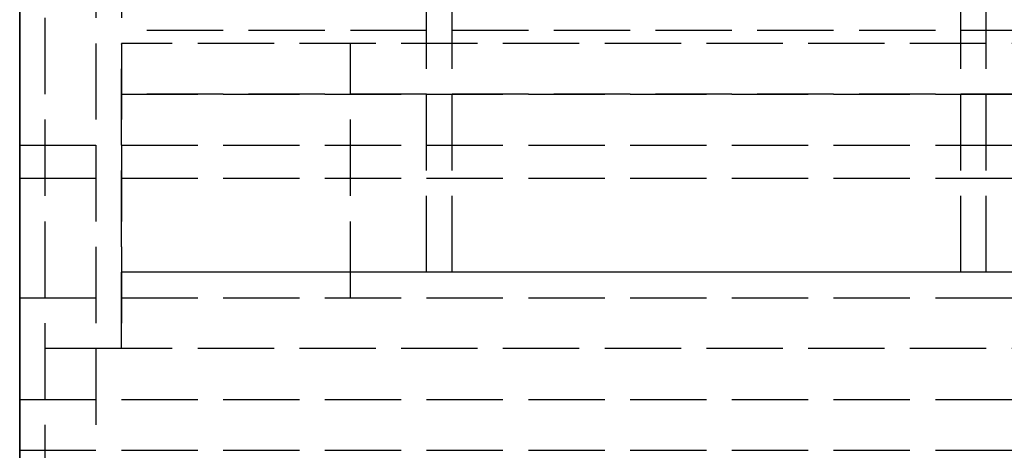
# Model space of a CAD drawing. Header units: millimetres. Extents: x 0 to 2050, y -94 to 94.
# Tile 3 of 13: x 0 to 19.36, y -17 to -8.53. Entities that reach past the tile are written whole.
import ezdxf

# ---------------------------------------------------------------- set-up
doc = ezdxf.new("R2010")
doc.units = ezdxf.units.MM
doc.header["$LTSCALE"] = 10
doc.linetypes.add('ALLCAD_Strich', pattern=[0.2, 0.15, -0.05])
doc.layers.add('BESCH_KONT_sich_schn_grun_2d', color=10, linetype='Continuous')
doc.layers.add('BESCH_KONT_sich_schn_seit_2d', color=160, linetype='Continuous')

msp = doc.modelspace()

# ---------------------------------------------------------------- linework, layer by layer
at = {"layer": 'BESCH_KONT_sich_schn_grun_2d', "linetype": 'ALLCAD_Strich'}
for p, q in [((0, 94), (0, -94)), ((0.5, -18), (0.5, 18)), ((1.5, 17), (1.5, -17)), ((2, 15), (2, -15)), ((8, -13.5), (8, -7.5)), ((8.5, -13.5), (8.5, -7.5)), ((18.5, -13.5), (18.5, -7.5)), ((19, -13.5), (19, -7.5)), ((130, -8.75), (2, -8.75)), ((262, -8.75), (2, -8.75)), ((1055, -9), (2, -9)), ((2, -15), (2, -9)), ((2.008, -9.007), (2, -9.007)), ((2, -9.007), (2, -9.011)), ((2.002, -9.003), (2.002, -9.003)), ((2.002, -9.01), (2.002, -9.009)), ((2.002, -9.009), (2.004, -9.009)), ((2.002, -9.013), (2.003, -9.013)), ((2.002, -9.017), (2.002, -9.017)), ((2.003, -9.002), (2.005, -9.002)), ((2.005, -9.004), (2.003, -9.004)), ((2.003, -9.006), (2.005, -9.006)), ((2.003, -9.011), (2.003, -9.011)), ((2.005, -9.014), (2.003, -9.014)), ((2.003, -9.016), (2.005, -9.016)), ((2.005, -9.018), (2.003, -9.018)), ((2.003, -9.02), (2.005, -9.02)), ((2.004, -9.009), (2.004, -9.01)), ((2.005, -9.011), (2.005, -9.009)), ((2.005, -9.009), (2.008, -9.009)), ((2.007, -9.003), (2.007, -9.003)), ((2.007, -9.017), (2.007, -9.017)), ((2.008, -9.003), (2.008, -9.003)), ((2.008, -9.009), (2.008, -9.007)), ((2.008, -9.017), (2.008, -9.017)), ((6.5, -14), (6.5, -9)), ((2, -10), (1055, -10)), ((262, -10), (2, -10)), ((0, -11), (2050, -11)), ((0, -11.65), (2050, -11.65)), ((1055, -13.5), (2, -13.5)), ((262, -13.5), (2, -13.5)), ((0, -14), (2050, -14)), ((2, -15), (0.5, -15)), ((1055, -15), (2, -15)), ((0, -16), (2050, -16)), ((0, -17), (2050, -17))]:
    msp.add_line(p, q, dxfattribs=at)
for centre, radius, start, end in [((2.003, -9.003), 0.00271, 90, 180), ((2.003, -9.003), 0.00271, 180, 270), ((2.002, -9.011), 0.00217, 180, 270), ((2.003, -9.017), 0.00271, 90, 180), ((2.003, -9.017), 0.00271, 180, 270), ((2.003, -9.003), 0.00116, 90, 180), ((2.003, -9.003), 0.00116, 180, 270), ((2.003, -9.01), 0.00093, 180, 270), ((2.003, -9.017), 0.00116, 90, 180), ((2.003, -9.017), 0.00116, 180, 270), ((2.003, -9.01), 0.00093, 270, 0), ((2.003, -9.011), 0.00217, 270, 0), ((2.005, -9.003), 0.00271, 360, 90), ((2.005, -9.003), 0.00116, 0, 90), ((2.005, -9.003), 0.00271, 270, 0), ((2.005, -9.003), 0.00116, 270, 360), ((2.005, -9.017), 0.00271, 360, 90), ((2.005, -9.017), 0.00116, 0, 90), ((2.005, -9.017), 0.00271, 270, 0), ((2.005, -9.017), 0.00116, 270, 360)]:
    msp.add_arc(centre, radius, start, end, dxfattribs=at)
at = {"layer": 'BESCH_KONT_sich_schn_seit_2d', "linetype": 'ALLCAD_Strich'}
for p, q in [((0, -94, 2360), (0, 94, 2360)), ((0, 94, 2410), (0, -94, 2410)), ((0, -18.5, 2312.5), (0, 18.5, 2312.5)), ((0, 18.5, 2312), (0, -18.5, 2312)), ((0, -18, 2320), (0, 18, 2320)), ((0, 17, 2360), (0, -17, 2360)), ((0, -15.25, 2315.773), (0, 15.25, 2315.773)), ((0, 15, 2268), (0, -15, 2268)), ((0, -15, 2310), (0, 15, 2310)), ((0, -13.285, 2319.773), (0, 13.285, 2319.773)), ((0, 11.5), (0, -11.5)), ((0, -9.5, 2), (0, 9.5, 2)), ((0, -10, 2303), (0, 0, 2303)), ((0, -9, 2302), (0, -1, 2302)), ((0, -2.037, 2289.5), (0, -13.5, 2289.5)), ((0, -13.5, 2269), (0, -6, 2269)), ((0, -8.75, 2287), (0, -6.75, 2287)), ((0, -6.75, 2287), (0, -8.75, 2287)), ((0, -7.25, 2274), (0, -8.75, 2274)), ((0, -7.25, 2271), (0, -10, 2271)), ((0, -8.75, 2274), (0, -7.25, 2274)), ((0, -7.5, 2356.5), (0, -14, 2356.5)), ((0, -13.5, 2289), (0, -7.5, 2289)), ((0, -13.5, 2299), (0, -7.5, 2299)), ((0, -12.5, 2290.5), (0, -7.5, 2290.5)), ((0, -7.5, 2297.5), (0, -13.5, 2297.5)), ((0, -13.5, 2288.5), (0, -7.5, 2288.5)), ((0, -13.5, 2299.5), (0, -7.5, 2299.5)), ((0, -13.5, 2290.5), (0, -7.5, 2290.5)), ((0, -16, 2343.291), (0, -8, 2345.523)), ((0, -16, 2327.023), (0, -8, 2327.023)), ((0, -16, 2332.023), (0, -8, 2332.023)), ((0, -9.5, 2313.942), (0, -8, 2313.523)), ((0, -8, 2331.523), (0, -16, 2331.523)), ((0, -8, 2327.523), (0, -16, 2327.523)), ((0, -8.75, 2274), (0, -8.75, 2287)), ((0, -8.75, 2287), (0, -8.75, 2274)), ((0, -9, 2304.006), (0, -8.995, 2304.006)), ((0, -9, 2304.008), (0, -8.995, 2304.008)), ((0, -9, 2304.006), (0, -8.995, 2304.006)), ((0, -9, 2304.005), (0, -8.995, 2304.005)), ((0, -9, 2304.003), (0, -8.995, 2304.003)), ((0, -9, 2304), (0, -8.995, 2304)), ((0, -9, 2304.004), (0, -8.995, 2304.004)), ((0, -9, 2304.005), (0, -8.995, 2304.005)), ((0, -9, 2304.005), (0, -8.995, 2304.005)), ((0, -9, 2304.007), (0, -8.995, 2304.007)), ((0, -9, 2304.002), (0, -8.995, 2304.002)), ((0, -9, 2304.003), (0, -8.995, 2304.003)), ((0, -8.995, 2304.003), (0, -8.995, 2304)), ((0, -9, 2304), (0, -8.995, 2304)), ((0, -9, 2304.005), (0, -8.995, 2304.005)), ((0, -8.995, 2304.003), (0, -8.995, 2304.005)), ((0, -9, 2304.008), (0, -8.995, 2304.008)), ((0, -8.995, 2304.008), (0, -8.995, 2304.005)), ((0, -10, 2271), (0, -9, 2271)), ((0, -9.003, 2269.995), (0, -9, 2269.995)), ((0, -9, 2270), (0, -9.003, 2270)), ((0, -9, 2271), (0, -9, 2270)), ((0, -9, 2303), (0, -10, 2303)), ((0, -9, 2304), (0, -9, 2303)), ((0, -14, 2304), (0, -9, 2304)), ((0, -9, 2309), (0, -14, 2309)), ((0, -9, 2310), (0, -9, 2309)), ((0, -9, 2302), (0, -9, 2303)), ((0, -9, 2269), (0, -9, 2270)), ((0, -13.5, 2269), (0, -9, 2269)), ((0, -9, 2270), (0, -13.5, 2270)), ((0, -9, 2304), (0, -9, 2309)), ((0, -14, 2304), (0, -9, 2304)), ((0, -9, 2309), (0, -14, 2309)), ((0, -9.002, 2270), (0, -9.002, 2269.995)), ((0, -9.003, 2270), (0, -9.017, 2270)), ((0, -9.003, 2270), (0, -9.003, 2269.995)), ((0, -9.003, 2270), (0, -9.003, 2269.995)), ((0, -9.003, 2269.995), (0, -9.006, 2269.995)), ((0, -9.003, 2269.995), (0, -9.003, 2269.995)), ((0, -9.003, 2270), (0, -9.003, 2269.995)), ((0, -9.003, 2270), (0, -9.003, 2269.995)), ((0, -9.004, 2270), (0, -9.004, 2269.995)), ((0, -9.006, 2270), (0, -9.006, 2269.995)), ((0, -9.007, 2270), (0, -9.007, 2269.995)), ((0, -9.011, 2269.995), (0, -9.007, 2269.995)), ((0, -9.009, 2269.995), (0, -9.009, 2270)), ((0, -9.009, 2270), (0, -9.009, 2269.995)), ((0, -9.01, 2270), (0, -9.01, 2269.995)), ((0, -9.011, 2269.995), (0, -9.013, 2269.995)), ((0, -9.011, 2270), (0, -9.011, 2269.995)), ((0, -9.011, 2270), (0, -9.011, 2269.995)), ((0, -9.013, 2270), (0, -9.013, 2269.995)), ((0, -9.017, 2269.995), (0, -9.014, 2269.995)), ((0, -9.014, 2270), (0, -9.014, 2269.995)), ((0, -9.016, 2270), (0, -9.016, 2269.995)), ((0, -9.017, 2270), (0, -13.5, 2270)), ((0, -9.017, 2270), (0, -9.017, 2269.995)), ((0, -9.017, 2270), (0, -9.017, 2269.995)), ((0, -9.017, 2269.995), (0, -9.02, 2269.995)), ((0, -9.017, 2269.995), (0, -9.017, 2269.995)), ((0, -9.017, 2270), (0, -9.017, 2269.995)), ((0, -9.017, 2270), (0, -9.017, 2269.995)), ((0, -9.018, 2270), (0, -9.018, 2269.995)), ((0, -9.02, 2270), (0, -9.02, 2269.995)), ((0, -9.5, 19.5), (0, -9.5, 2)), ((0, -11.5, 19.5), (0, -9.5, 19.5)), ((0, -16.375, 2315.86), (0, -9.5, 2313.942)), ((0, -9.5, 2313.942), (0, -9.5, 2312.5)), ((0, -9.75, 2297.5), (0, -9.75, 2303)), ((0, -11, 2272), (0, -10, 2272)), ((0, -10, 2272), (0, -10, 2271)), ((0, -10, 2303), (0, -10, 2302)), ((0, -10, 2302), (0, -11, 2302)), ((0, -10, 2272), (0, -11, 2272)), ((0, -10, 2271), (0, -10, 2272)), ((0, -10, 2302), (0, -10, 2303)), ((0, -11, 2302), (0, -10, 2302)), ((0, -14, 2346), (0, -11, 2347.5)), ((0, -11, 2347.5), (0, -11.65, 2349.45)), ((0, -11, 2303), (0, -13.5, 2303)), ((0, -13.5, 2271), (0, -11, 2271)), ((0, -11, 2271), (0, -11, 2272)), ((0, -11, 2302), (0, -11, 2303)), ((0, -11, 2271), (0, -13.5, 2271)), ((0, -11, 2272), (0, -11, 2271)), ((0, -11, 2303), (0, -11, 2302)), ((0, -13.5, 2303), (0, -11, 2303)), ((0, -11.5), (0, -11.5, 19.5)), ((0, -11.65, 2349.45), (0, -16, 2348)), ((0, -12.5, 2297.5), (0, -12.5, 2294)), ((0, -12.5, 2294), (0, -12.5, 2290.5)), ((0, -13.285, 2319.773), (0, -15.25, 2319.773)), ((0, -13.5, 2270), (0, -13.5, 2269)), ((0, -13.5, 2303), (0, -13.5, 2271)), ((0, -13.5, 2271), (0, -13.5, 2303)), ((0, -13.5, 2270), (0, -13.5, 2269)), ((0, -18, 2352.5), (0, -14, 2356.5)), ((0, -18, 2346), (0, -14, 2346)), ((0, -14, 2309), (0, -14, 2304)), ((0, -14, 2309), (0, -14, 2304)), ((0, -15, 2268), (0, -15, 2310)), ((0, -15.25, 2319.773), (0, -15.25, 2315.773)), ((0, -16, 2348), (0, -18, 2349)), ((0, -16, 2343.291), (0, -16, 2320)), ((0, -16, 2334.523), (0, -16.25, 2334.523)), ((0, -16, 2324.523), (0, -16.25, 2324.523)), ((0, -16, 2320), (0, -16, 2315.756)), ((0, -16.25, 2324.523), (0, -16.25, 2334.523)), ((0, -18, 2317), (0, -16.375, 2317)), ((0, -16.375, 2317), (0, -16.375, 2315.86))]:
    msp.add_line(p, q, dxfattribs=at)
at = {"layer": 'BESCH_KONT_sich_schn_seit_2d', "linetype": 'ALLCAD_Strich', "extrusion": (-1, 0, 0)}
msp.add_arc((16.875, 2329.773), 10.625, 213.3535, 250.2501, dxfattribs=at)

doc.saveas('drawing.dxf')
